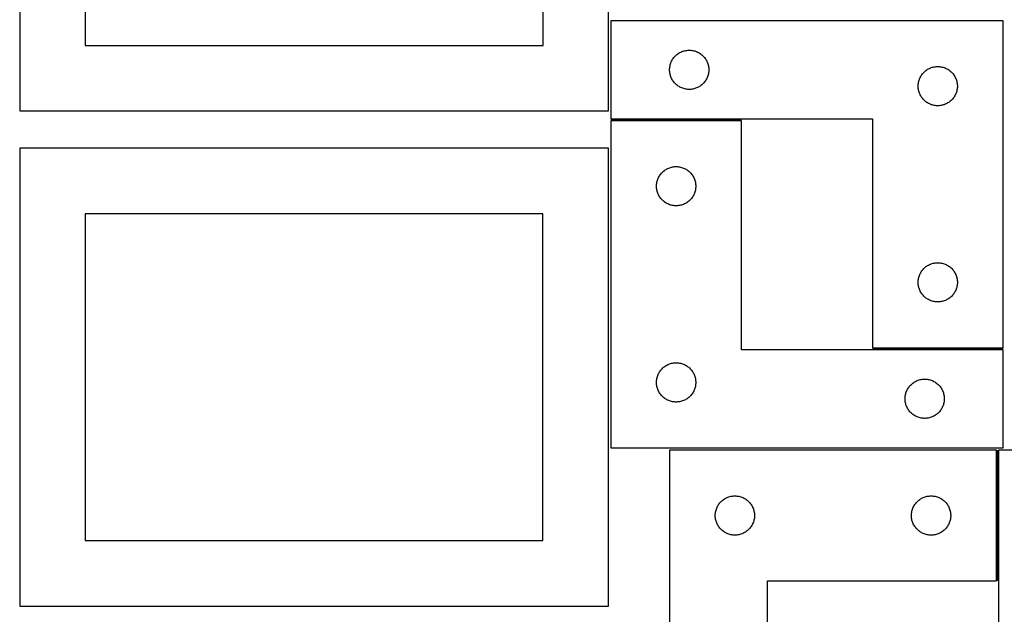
# Model space of a CAD drawing. Header units: millimetres. Extents: x 7 to 1493, y 7 to 2993.
# Tile 6 of 14: x 7 to 759, y 1109 to 1563. Entities that reach past the tile are written whole.
import ezdxf

# ---------------------------------------------------------------- set-up
doc = ezdxf.new("R2010")
doc.units = ezdxf.units.MM
doc.layers.add('COMMON', color=5, linetype='CONTINUOUS', true_color=0x0000ff)
doc.layers.add('CUT', color=7, linetype='CONTINUOUS', true_color=0x000000)

msp = doc.modelspace()

# ---------------------------------------------------------------- linework, layer by layer
at = {"layer": 'COMMON'}
for p, q in [((558.343834, 1486.649345), (458.343834, 1486.649345)), ((758.343834, 1311.649345), (658.343834, 1311.649345)), ((753.999452, 1234.118303), (753.999452, 1134.118303))]:
    msp.add_line(p, q, dxfattribs=at)
at = {"layer": 'CUT'}
for p, q in [((6.570787, 1843.445814), (6.570787, 1493.445814)), ((456.570787, 1493.445814), (456.570787, 1843.445814)), ((56.570787, 1793.445814), (56.570787, 1543.445814)), ((406.570787, 1543.445814), (406.570787, 1793.445814)), ((758.343834, 1562.399345), (458.343834, 1562.399345)), ((458.343834, 1562.399345), (458.343834, 1487.399345)), ((758.343834, 1312.399345), (758.343834, 1562.399345)), ((56.570787, 1543.445814), (406.570787, 1543.445814)), ((507.601551, 1535.368507), (508.154734, 1535.907625)), ((508.154734, 1535.907625), (508.734936, 1536.417551)), ((508.734936, 1536.417551), (509.34062, 1536.896933)), ((509.34062, 1536.896933), (509.970178, 1537.3445)), ((509.970178, 1537.3445), (510.621942, 1537.759064)), ((510.621942, 1537.759064), (511.294183, 1538.139527)), ((511.294183, 1538.139527), (511.985118, 1538.484879)), ((511.985118, 1538.484879), (512.692916, 1538.794204)), ((512.692916, 1538.794204), (513.415698, 1539.066683)), ((513.415698, 1539.066683), (514.151549, 1539.301593)), ((514.151549, 1539.301593), (514.898518, 1539.49831)), ((514.898518, 1539.49831), (515.654623, 1539.656314)), ((515.654623, 1539.656314), (516.417859, 1539.775185)), ((516.417859, 1539.775185), (517.186202, 1539.854608)), ((517.186202, 1539.854608), (517.957615, 1539.894372)), ((517.957615, 1539.894372), (518.730053, 1539.894372)), ((518.730053, 1539.894372), (519.501466, 1539.854608)), ((519.501466, 1539.854608), (520.269809, 1539.775185)), ((520.269809, 1539.775185), (521.033045, 1539.656314)), ((521.033045, 1539.656314), (521.78915, 1539.49831)), ((521.78915, 1539.49831), (522.536119, 1539.301593)), ((522.536119, 1539.301593), (523.27197, 1539.066683)), ((523.27197, 1539.066683), (523.994752, 1538.794204)), ((523.994752, 1538.794204), (524.70255, 1538.484879)), ((524.70255, 1538.484879), (525.393485, 1538.139527)), ((525.393485, 1538.139527), (526.065726, 1537.759064)), ((526.065726, 1537.759064), (526.71749, 1537.3445)), ((526.71749, 1537.3445), (527.347048, 1536.896933)), ((527.347048, 1536.896933), (527.952732, 1536.417551)), ((527.952732, 1536.417551), (528.532934, 1535.907625)), ((528.532934, 1535.907625), (529.086117, 1535.368507)), ((503.660999, 1527.967626), (503.838418, 1528.719412)), ((503.838418, 1528.719412), (504.054303, 1529.461067)), ((504.054303, 1529.461067), (504.308082, 1530.190626)), ((504.308082, 1530.190626), (504.59908, 1530.906153)), ((504.59908, 1530.906153), (504.926528, 1531.605752)), ((504.926528, 1531.605752), (505.289555, 1532.287566)), ((505.289555, 1532.287566), (505.687201, 1532.949788)), ((505.687201, 1532.949788), (506.118409, 1533.590661)), ((506.118409, 1533.590661), (506.582037, 1534.208487)), ((506.582037, 1534.208487), (507.076855, 1534.801627)), ((507.076855, 1534.801627), (507.601551, 1535.368507)), ((529.086117, 1535.368507), (529.610813, 1534.801627)), ((529.610813, 1534.801627), (530.105631, 1534.208487)), ((530.105631, 1534.208487), (530.569259, 1533.590661)), ((530.569259, 1533.590661), (531.000467, 1532.949788)), ((531.000467, 1532.949788), (531.398113, 1532.287566)), ((531.398113, 1532.287566), (531.76114, 1531.605752)), ((531.76114, 1531.605752), (532.088588, 1530.906153)), ((532.088588, 1530.906153), (532.379586, 1530.190626)), ((532.379586, 1530.190626), (532.633365, 1529.461067)), ((532.633365, 1529.461067), (532.84925, 1528.719412)), ((532.84925, 1528.719412), (533.026669, 1527.967626)), ((503.343834, 1524.899345), (503.363723, 1525.671526)), ((503.363723, 1524.127163), (503.343834, 1524.899345)), ((503.363723, 1525.671526), (503.423336, 1526.44166)), ((503.423336, 1523.35703), (503.363723, 1524.127163)), ((503.423336, 1526.44166), (503.522516, 1527.207703)), ((503.522516, 1522.590986), (503.423336, 1523.35703)), ((503.522516, 1527.207703), (503.660999, 1527.967626)), ((503.660999, 1521.831064), (503.522516, 1522.590986)), ((503.838418, 1521.079278), (503.660999, 1521.831064)), ((504.054303, 1520.337622), (503.838418, 1521.079278)), ((532.84925, 1521.079278), (532.633365, 1520.337622)), ((533.026669, 1521.831064), (532.84925, 1521.079278)), ((533.026669, 1527.967626), (533.165152, 1527.207703)), ((533.165152, 1522.590986), (533.026669, 1521.831064)), ((533.165152, 1527.207703), (533.264332, 1526.44166)), ((533.264332, 1523.35703), (533.165152, 1522.590986)), ((533.264332, 1526.44166), (533.323945, 1525.671526)), ((533.323945, 1524.127163), (533.264332, 1523.35703)), ((533.323945, 1525.671526), (533.343834, 1524.899345)), ((533.343834, 1524.899345), (533.323945, 1524.127163)), ((695.687201, 1520.449788), (696.118409, 1521.090661)), ((696.118409, 1521.090661), (696.582037, 1521.708487)), ((696.582037, 1521.708487), (697.076855, 1522.301627)), ((697.076855, 1522.301627), (697.601551, 1522.868507)), ((697.601551, 1522.868507), (698.154734, 1523.407625)), ((698.154734, 1523.407625), (698.734936, 1523.917551)), ((698.734936, 1523.917551), (699.34062, 1524.396933)), ((699.34062, 1524.396933), (699.970178, 1524.8445)), ((699.970178, 1524.8445), (700.621942, 1525.259064)), ((700.621942, 1525.259064), (701.294183, 1525.639527)), ((701.294183, 1525.639527), (701.985118, 1525.984879)), ((701.985118, 1525.984879), (702.692916, 1526.294204)), ((702.692916, 1526.294204), (703.415698, 1526.566683)), ((703.415698, 1526.566683), (704.151549, 1526.801593)), ((704.151549, 1526.801593), (704.898518, 1526.99831)), ((704.898518, 1526.99831), (705.654623, 1527.156314)), ((705.654623, 1527.156314), (706.417859, 1527.275185)), ((706.417859, 1527.275185), (707.186202, 1527.354608)), ((707.186202, 1527.354608), (707.957615, 1527.394372)), ((707.957615, 1527.394372), (708.730053, 1527.394372)), ((708.730053, 1527.394372), (709.501466, 1527.354608)), ((709.501466, 1527.354608), (710.269809, 1527.275185)), ((710.269809, 1527.275185), (711.033045, 1527.156314)), ((711.033045, 1527.156314), (711.78915, 1526.99831)), ((711.78915, 1526.99831), (712.536119, 1526.801593)), ((712.536119, 1526.801593), (713.27197, 1526.566683)), ((713.27197, 1526.566683), (713.994752, 1526.294204)), ((713.994752, 1526.294204), (714.70255, 1525.984879)), ((714.70255, 1525.984879), (715.393485, 1525.639527)), ((715.393485, 1525.639527), (716.065726, 1525.259064)), ((716.065726, 1525.259064), (716.71749, 1524.8445)), ((716.71749, 1524.8445), (717.347048, 1524.396933)), ((717.347048, 1524.396933), (717.952732, 1523.917551)), ((717.952732, 1523.917551), (718.532934, 1523.407625)), ((718.532934, 1523.407625), (719.086117, 1522.868507)), ((719.086117, 1522.868507), (719.610813, 1522.301627)), ((719.610813, 1522.301627), (720.105631, 1521.708487)), ((720.105631, 1521.708487), (720.569259, 1521.090661)), ((720.569259, 1521.090661), (721.000467, 1520.449788)), ((504.308082, 1519.608063), (504.054303, 1520.337622)), ((504.59908, 1518.892536), (504.308082, 1519.608063)), ((504.926528, 1518.192938), (504.59908, 1518.892536)), ((505.289555, 1517.511124), (504.926528, 1518.192938)), ((505.687201, 1516.848902), (505.289555, 1517.511124)), ((506.118409, 1516.208028), (505.687201, 1516.848902)), ((506.582037, 1515.590203), (506.118409, 1516.208028)), ((507.076855, 1514.997063), (506.582037, 1515.590203)), ((507.601551, 1514.430182), (507.076855, 1514.997063)), ((508.154734, 1513.891064), (507.601551, 1514.430182)), ((508.734936, 1513.381138), (508.154734, 1513.891064)), ((509.34062, 1512.901756), (508.734936, 1513.381138)), ((527.952732, 1513.381138), (527.347048, 1512.901756)), ((528.532934, 1513.891064), (527.952732, 1513.381138)), ((529.086117, 1514.430182), (528.532934, 1513.891064)), ((529.610813, 1514.997063), (529.086117, 1514.430182)), ((530.105631, 1515.590203), (529.610813, 1514.997063)), ((530.569259, 1516.208028), (530.105631, 1515.590203)), ((531.000467, 1516.848902), (530.569259, 1516.208028)), ((531.398113, 1517.511124), (531.000467, 1516.848902)), ((531.76114, 1518.192938), (531.398113, 1517.511124)), ((532.088588, 1518.892536), (531.76114, 1518.192938)), ((532.379586, 1519.608063), (532.088588, 1518.892536)), ((532.633365, 1520.337622), (532.379586, 1519.608063)), ((693.343834, 1512.399345), (693.363723, 1513.171526)), ((693.363723, 1513.171526), (693.423336, 1513.94166)), ((693.423336, 1513.94166), (693.522516, 1514.707703)), ((693.522516, 1514.707703), (693.660999, 1515.467626)), ((693.660999, 1515.467626), (693.838418, 1516.219412)), ((693.838418, 1516.219412), (694.054303, 1516.961067)), ((694.054303, 1516.961067), (694.308082, 1517.690626)), ((694.308082, 1517.690626), (694.59908, 1518.406153)), ((694.59908, 1518.406153), (694.926528, 1519.105752)), ((694.926528, 1519.105752), (695.289555, 1519.787566)), ((695.289555, 1519.787566), (695.687201, 1520.449788)), ((721.000467, 1520.449788), (721.398113, 1519.787566)), ((721.398113, 1519.787566), (721.76114, 1519.105752)), ((721.76114, 1519.105752), (722.088588, 1518.406153)), ((722.088588, 1518.406153), (722.379586, 1517.690626)), ((722.379586, 1517.690626), (722.633365, 1516.961067)), ((722.633365, 1516.961067), (722.84925, 1516.219412)), ((722.84925, 1516.219412), (723.026669, 1515.467626)), ((723.026669, 1515.467626), (723.165152, 1514.707703)), ((723.165152, 1514.707703), (723.264332, 1513.94166)), ((723.264332, 1513.94166), (723.323945, 1513.171526)), ((723.323945, 1513.171526), (723.343834, 1512.399345)), ((509.970178, 1512.45419), (509.34062, 1512.901756)), ((510.621942, 1512.039625), (509.970178, 1512.45419)), ((511.294183, 1511.659163), (510.621942, 1512.039625)), ((511.985118, 1511.313811), (511.294183, 1511.659163)), ((512.692916, 1511.004485), (511.985118, 1511.313811)), ((513.415698, 1510.732006), (512.692916, 1511.004485)), ((514.151549, 1510.497097), (513.415698, 1510.732006)), ((514.898518, 1510.300379), (514.151549, 1510.497097)), ((515.654623, 1510.142375), (514.898518, 1510.300379)), ((516.417859, 1510.023505), (515.654623, 1510.142375)), ((517.186202, 1509.944082), (516.417859, 1510.023505)), ((517.957615, 1509.904318), (517.186202, 1509.944082)), ((518.730053, 1509.904318), (517.957615, 1509.904318)), ((519.501466, 1509.944082), (518.730053, 1509.904318)), ((520.269809, 1510.023505), (519.501466, 1509.944082)), ((521.033045, 1510.142375), (520.269809, 1510.023505)), ((521.78915, 1510.300379), (521.033045, 1510.142375)), ((522.536119, 1510.497097), (521.78915, 1510.300379)), ((523.27197, 1510.732006), (522.536119, 1510.497097)), ((523.994752, 1511.004485), (523.27197, 1510.732006)), ((524.70255, 1511.313811), (523.994752, 1511.004485)), ((525.393485, 1511.659163), (524.70255, 1511.313811)), ((526.065726, 1512.039625), (525.393485, 1511.659163)), ((526.71749, 1512.45419), (526.065726, 1512.039625)), ((527.347048, 1512.901756), (526.71749, 1512.45419)), ((693.363723, 1511.627163), (693.343834, 1512.399345)), ((693.423336, 1510.85703), (693.363723, 1511.627163)), ((693.522516, 1510.090986), (693.423336, 1510.85703)), ((693.660999, 1509.331064), (693.522516, 1510.090986)), ((693.838418, 1508.579278), (693.660999, 1509.331064)), ((694.054303, 1507.837622), (693.838418, 1508.579278)), ((694.308082, 1507.108063), (694.054303, 1507.837622)), ((694.59908, 1506.392536), (694.308082, 1507.108063)), ((694.926528, 1505.692938), (694.59908, 1506.392536)), ((695.289555, 1505.011124), (694.926528, 1505.692938)), ((721.76114, 1505.692938), (721.398113, 1505.011124)), ((722.088588, 1506.392536), (721.76114, 1505.692938)), ((722.379586, 1507.108063), (722.088588, 1506.392536)), ((722.633365, 1507.837622), (722.379586, 1507.108063)), ((722.84925, 1508.579278), (722.633365, 1507.837622)), ((723.026669, 1509.331064), (722.84925, 1508.579278)), ((723.165152, 1510.090986), (723.026669, 1509.331064)), ((723.264332, 1510.85703), (723.165152, 1510.090986)), ((723.323945, 1511.627163), (723.264332, 1510.85703)), ((723.343834, 1512.399345), (723.323945, 1511.627163)), ((695.687201, 1504.348902), (695.289555, 1505.011124)), ((696.118409, 1503.708028), (695.687201, 1504.348902)), ((696.582037, 1503.090203), (696.118409, 1503.708028)), ((697.076855, 1502.497063), (696.582037, 1503.090203)), ((697.601551, 1501.930182), (697.076855, 1502.497063)), ((698.154734, 1501.391064), (697.601551, 1501.930182)), ((698.734936, 1500.881138), (698.154734, 1501.391064)), ((699.34062, 1500.401756), (698.734936, 1500.881138)), ((699.970178, 1499.95419), (699.34062, 1500.401756)), ((700.621942, 1499.539625), (699.970178, 1499.95419)), ((701.294183, 1499.159163), (700.621942, 1499.539625)), ((701.985118, 1498.813811), (701.294183, 1499.159163)), ((702.692916, 1498.504485), (701.985118, 1498.813811)), ((703.415698, 1498.232006), (702.692916, 1498.504485)), ((704.151549, 1497.997097), (703.415698, 1498.232006)), ((704.898518, 1497.800379), (704.151549, 1497.997097)), ((712.536119, 1497.997097), (711.78915, 1497.800379)), ((713.27197, 1498.232006), (712.536119, 1497.997097)), ((713.994752, 1498.504485), (713.27197, 1498.232006)), ((714.70255, 1498.813811), (713.994752, 1498.504485)), ((715.393485, 1499.159163), (714.70255, 1498.813811)), ((716.065726, 1499.539625), (715.393485, 1499.159163)), ((716.71749, 1499.95419), (716.065726, 1499.539625)), ((717.347048, 1500.401756), (716.71749, 1499.95419)), ((717.952732, 1500.881138), (717.347048, 1500.401756)), ((718.532934, 1501.391064), (717.952732, 1500.881138)), ((719.086117, 1501.930182), (718.532934, 1501.391064)), ((719.610813, 1502.497063), (719.086117, 1501.930182)), ((720.105631, 1503.090203), (719.610813, 1502.497063)), ((720.569259, 1503.708028), (720.105631, 1503.090203)), ((721.000467, 1504.348902), (720.569259, 1503.708028)), ((721.398113, 1505.011124), (721.000467, 1504.348902)), ((6.570787, 1493.445814), (456.570787, 1493.445814)), ((705.654623, 1497.642375), (704.898518, 1497.800379)), ((706.417859, 1497.523505), (705.654623, 1497.642375)), ((707.186202, 1497.444082), (706.417859, 1497.523505)), ((707.957615, 1497.404318), (707.186202, 1497.444082)), ((708.730053, 1497.404318), (707.957615, 1497.404318)), ((709.501466, 1497.444082), (708.730053, 1497.404318)), ((710.269809, 1497.523505), (709.501466, 1497.444082)), ((711.033045, 1497.642375), (710.269809, 1497.523505)), ((711.78915, 1497.800379), (711.033045, 1497.642375)), ((458.343834, 1487.399345), (658.343834, 1487.399345)), ((558.343834, 1485.899343), (458.343834, 1485.899343)), ((458.343834, 1485.899343), (458.343834, 1235.899343)), ((558.343834, 1310.899343), (558.343834, 1485.899343)), ((658.343834, 1487.399345), (658.343834, 1312.399345)), ((456.517646, 1464.899714), (6.517646, 1464.899714)), ((6.517646, 1464.899714), (6.517646, 1114.899714)), ((456.517646, 1114.899714), (456.517646, 1464.899714)), ((496.118409, 1444.590659), (496.582037, 1445.208485)), ((496.582037, 1445.208485), (497.076855, 1445.801625)), ((497.076855, 1445.801625), (497.601551, 1446.368505)), ((497.601551, 1446.368505), (498.154734, 1446.907623)), ((498.154734, 1446.907623), (498.734936, 1447.417549)), ((498.734936, 1447.417549), (499.34062, 1447.896931)), ((499.34062, 1447.896931), (499.970178, 1448.344498)), ((499.970178, 1448.344498), (500.621942, 1448.759062)), ((500.621942, 1448.759062), (501.294183, 1449.139525)), ((501.294183, 1449.139525), (501.985118, 1449.484877)), ((501.985118, 1449.484877), (502.692916, 1449.794202)), ((502.692916, 1449.794202), (503.415698, 1450.066681)), ((503.415698, 1450.066681), (504.151549, 1450.301591)), ((504.151549, 1450.301591), (504.898518, 1450.498308)), ((504.898518, 1450.498308), (505.654623, 1450.656312)), ((505.654623, 1450.656312), (506.417859, 1450.775183)), ((506.417859, 1450.775183), (507.186202, 1450.854606)), ((507.186202, 1450.854606), (507.957615, 1450.89437)), ((507.957615, 1450.89437), (508.730053, 1450.89437)), ((508.730053, 1450.89437), (509.501466, 1450.854606)), ((509.501466, 1450.854606), (510.269809, 1450.775183)), ((510.269809, 1450.775183), (511.033045, 1450.656312)), ((511.033045, 1450.656312), (511.78915, 1450.498308)), ((511.78915, 1450.498308), (512.536119, 1450.301591)), ((512.536119, 1450.301591), (513.27197, 1450.066681)), ((513.27197, 1450.066681), (513.994752, 1449.794202)), ((513.994752, 1449.794202), (514.70255, 1449.484877)), ((514.70255, 1449.484877), (515.393485, 1449.139525)), ((515.393485, 1449.139525), (516.065726, 1448.759062)), ((516.065726, 1448.759062), (516.71749, 1448.344498)), ((516.71749, 1448.344498), (517.347048, 1447.896931)), ((517.347048, 1447.896931), (517.952732, 1447.417549)), ((517.952732, 1447.417549), (518.532934, 1446.907623)), ((518.532934, 1446.907623), (519.086117, 1446.368505)), ((519.086117, 1446.368505), (519.610813, 1445.801625)), ((519.610813, 1445.801625), (520.105631, 1445.208485)), ((520.105631, 1445.208485), (520.569259, 1444.590659)), ((493.423336, 1437.441658), (493.522516, 1438.207701)), ((493.522516, 1438.207701), (493.660999, 1438.967624)), ((493.660999, 1438.967624), (493.838418, 1439.71941)), ((493.838418, 1439.71941), (494.054303, 1440.461065)), ((494.054303, 1440.461065), (494.308082, 1441.190624)), ((494.308082, 1441.190624), (494.59908, 1441.906151)), ((494.59908, 1441.906151), (494.926528, 1442.60575)), ((494.926528, 1442.60575), (495.289555, 1443.287564)), ((495.289555, 1443.287564), (495.687201, 1443.949786)), ((495.687201, 1443.949786), (496.118409, 1444.590659)), ((520.569259, 1444.590659), (521.000467, 1443.949786)), ((521.000467, 1443.949786), (521.398113, 1443.287564)), ((521.398113, 1443.287564), (521.76114, 1442.60575)), ((521.76114, 1442.60575), (522.088588, 1441.906151)), ((522.088588, 1441.906151), (522.379586, 1441.190624)), ((522.379586, 1441.190624), (522.633365, 1440.461065)), ((522.633365, 1440.461065), (522.84925, 1439.71941)), ((522.84925, 1439.71941), (523.026669, 1438.967624)), ((523.026669, 1438.967624), (523.165152, 1438.207701)), ((523.165152, 1438.207701), (523.264332, 1437.441658)), ((493.343834, 1435.899343), (493.363723, 1436.671524)), ((493.363723, 1435.127161), (493.343834, 1435.899343)), ((493.363723, 1436.671524), (493.423336, 1437.441658)), ((493.423336, 1434.357028), (493.363723, 1435.127161)), ((493.522516, 1433.590984), (493.423336, 1434.357028)), ((493.660999, 1432.831062), (493.522516, 1433.590984)), ((493.838418, 1432.079276), (493.660999, 1432.831062)), ((494.054303, 1431.33762), (493.838418, 1432.079276)), ((494.308082, 1430.608061), (494.054303, 1431.33762)), ((494.59908, 1429.892534), (494.308082, 1430.608061)), ((522.379586, 1430.608061), (522.088588, 1429.892534)), ((522.633365, 1431.33762), (522.379586, 1430.608061)), ((522.84925, 1432.079276), (522.633365, 1431.33762)), ((523.026669, 1432.831062), (522.84925, 1432.079276)), ((523.165152, 1433.590984), (523.026669, 1432.831062)), ((523.264332, 1434.357028), (523.165152, 1433.590984)), ((523.264332, 1437.441658), (523.323945, 1436.671524)), ((523.323945, 1435.127161), (523.264332, 1434.357028)), ((523.323945, 1436.671524), (523.343834, 1435.899343)), ((523.343834, 1435.899343), (523.323945, 1435.127161)), ((494.926528, 1429.192936), (494.59908, 1429.892534)), ((495.289555, 1428.511122), (494.926528, 1429.192936)), ((495.687201, 1427.8489), (495.289555, 1428.511122)), ((496.118409, 1427.208026), (495.687201, 1427.8489)), ((496.582037, 1426.590201), (496.118409, 1427.208026)), ((497.076855, 1425.997061), (496.582037, 1426.590201)), ((497.601551, 1425.43018), (497.076855, 1425.997061)), ((498.154734, 1424.891062), (497.601551, 1425.43018)), ((498.734936, 1424.381136), (498.154734, 1424.891062)), ((499.34062, 1423.901754), (498.734936, 1424.381136)), ((499.970178, 1423.454188), (499.34062, 1423.901754)), ((500.621942, 1423.039623), (499.970178, 1423.454188)), ((501.294183, 1422.659161), (500.621942, 1423.039623)), ((501.985118, 1422.313809), (501.294183, 1422.659161)), ((515.393485, 1422.659161), (514.70255, 1422.313809)), ((516.065726, 1423.039623), (515.393485, 1422.659161)), ((516.71749, 1423.454188), (516.065726, 1423.039623)), ((517.347048, 1423.901754), (516.71749, 1423.454188)), ((517.952732, 1424.381136), (517.347048, 1423.901754)), ((518.532934, 1424.891062), (517.952732, 1424.381136)), ((519.086117, 1425.43018), (518.532934, 1424.891062)), ((519.610813, 1425.997061), (519.086117, 1425.43018)), ((520.105631, 1426.590201), (519.610813, 1425.997061)), ((520.569259, 1427.208026), (520.105631, 1426.590201)), ((521.000467, 1427.8489), (520.569259, 1427.208026)), ((521.398113, 1428.511122), (521.000467, 1427.8489)), ((521.76114, 1429.192936), (521.398113, 1428.511122)), ((522.088588, 1429.892534), (521.76114, 1429.192936)), ((502.692916, 1422.004483), (501.985118, 1422.313809)), ((503.415698, 1421.732004), (502.692916, 1422.004483)), ((504.151549, 1421.497095), (503.415698, 1421.732004)), ((504.898518, 1421.300377), (504.151549, 1421.497095)), ((505.654623, 1421.142373), (504.898518, 1421.300377)), ((506.417859, 1421.023503), (505.654623, 1421.142373)), ((507.186202, 1420.94408), (506.417859, 1421.023503)), ((507.957615, 1420.904316), (507.186202, 1420.94408)), ((508.730053, 1420.904316), (507.957615, 1420.904316)), ((509.501466, 1420.94408), (508.730053, 1420.904316)), ((510.269809, 1421.023503), (509.501466, 1420.94408)), ((511.033045, 1421.142373), (510.269809, 1421.023503)), ((511.78915, 1421.300377), (511.033045, 1421.142373)), ((512.536119, 1421.497095), (511.78915, 1421.300377)), ((513.27197, 1421.732004), (512.536119, 1421.497095)), ((513.994752, 1422.004483), (513.27197, 1421.732004)), ((514.70255, 1422.313809), (513.994752, 1422.004483)), ((406.517646, 1414.899714), (56.517646, 1414.899714)), ((56.517646, 1414.899714), (56.517646, 1164.899714)), ((406.517646, 1164.899714), (406.517646, 1414.899714)), ((695.289555, 1369.787566), (695.687201, 1370.449788)), ((695.687201, 1370.449788), (696.118409, 1371.090661)), ((696.118409, 1371.090661), (696.582037, 1371.708487)), ((696.582037, 1371.708487), (697.076855, 1372.301627)), ((697.076855, 1372.301627), (697.601551, 1372.868507)), ((697.601551, 1372.868507), (698.154734, 1373.407625)), ((698.154734, 1373.407625), (698.734936, 1373.917551)), ((698.734936, 1373.917551), (699.34062, 1374.396933)), ((699.34062, 1374.396933), (699.970178, 1374.8445)), ((699.970178, 1374.8445), (700.621942, 1375.259064)), ((700.621942, 1375.259064), (701.294183, 1375.639527)), ((701.294183, 1375.639527), (701.985118, 1375.984879)), ((701.985118, 1375.984879), (702.692916, 1376.294204)), ((702.692916, 1376.294204), (703.415698, 1376.566683)), ((703.415698, 1376.566683), (704.151549, 1376.801593)), ((704.151549, 1376.801593), (704.898518, 1376.99831)), ((704.898518, 1376.99831), (705.654623, 1377.156314)), ((705.654623, 1377.156314), (706.417859, 1377.275185)), ((706.417859, 1377.275185), (707.186202, 1377.354608)), ((707.186202, 1377.354608), (707.957615, 1377.394372)), ((707.957615, 1377.394372), (708.730053, 1377.394372)), ((708.730053, 1377.394372), (709.501466, 1377.354608)), ((709.501466, 1377.354608), (710.269809, 1377.275185)), ((710.269809, 1377.275185), (711.033045, 1377.156314)), ((711.033045, 1377.156314), (711.78915, 1376.99831)), ((711.78915, 1376.99831), (712.536119, 1376.801593)), ((712.536119, 1376.801593), (713.27197, 1376.566683)), ((713.27197, 1376.566683), (713.994752, 1376.294204)), ((713.994752, 1376.294204), (714.70255, 1375.984879)), ((714.70255, 1375.984879), (715.393485, 1375.639527)), ((715.393485, 1375.639527), (716.065726, 1375.259064)), ((716.065726, 1375.259064), (716.71749, 1374.8445)), ((716.71749, 1374.8445), (717.347048, 1374.396933)), ((717.347048, 1374.396933), (717.952732, 1373.917551)), ((717.952732, 1373.917551), (718.532934, 1373.407625)), ((718.532934, 1373.407625), (719.086117, 1372.868507)), ((719.086117, 1372.868507), (719.610813, 1372.301627)), ((719.610813, 1372.301627), (720.105631, 1371.708487)), ((720.105631, 1371.708487), (720.569259, 1371.090661)), ((720.569259, 1371.090661), (721.000467, 1370.449788)), ((721.000467, 1370.449788), (721.398113, 1369.787566)), ((693.343834, 1362.399345), (693.363723, 1363.171526)), ((693.363723, 1361.627163), (693.343834, 1362.399345)), ((693.363723, 1363.171526), (693.423336, 1363.94166)), ((693.423336, 1363.94166), (693.522516, 1364.707703)), ((693.522516, 1364.707703), (693.660999, 1365.467626)), ((693.660999, 1365.467626), (693.838418, 1366.219412)), ((693.838418, 1366.219412), (694.054303, 1366.961067)), ((694.054303, 1366.961067), (694.308082, 1367.690626)), ((694.308082, 1367.690626), (694.59908, 1368.406153)), ((694.59908, 1368.406153), (694.926528, 1369.105752)), ((694.926528, 1369.105752), (695.289555, 1369.787566)), ((721.398113, 1369.787566), (721.76114, 1369.105752)), ((721.76114, 1369.105752), (722.088588, 1368.406153)), ((722.088588, 1368.406153), (722.379586, 1367.690626)), ((722.379586, 1367.690626), (722.633365, 1366.961067)), ((722.633365, 1366.961067), (722.84925, 1366.219412)), ((722.84925, 1366.219412), (723.026669, 1365.467626)), ((723.026669, 1365.467626), (723.165152, 1364.707703)), ((723.165152, 1364.707703), (723.264332, 1363.94166)), ((723.264332, 1363.94166), (723.323945, 1363.171526)), ((723.323945, 1363.171526), (723.343834, 1362.399345)), ((723.343834, 1362.399345), (723.323945, 1361.627163)), ((693.423336, 1360.85703), (693.363723, 1361.627163)), ((693.522516, 1360.090986), (693.423336, 1360.85703)), ((693.660999, 1359.331064), (693.522516, 1360.090986)), ((693.838418, 1358.579278), (693.660999, 1359.331064)), ((694.054303, 1357.837622), (693.838418, 1358.579278)), ((694.308082, 1357.108063), (694.054303, 1357.837622)), ((694.59908, 1356.392536), (694.308082, 1357.108063)), ((694.926528, 1355.692938), (694.59908, 1356.392536)), ((695.289555, 1355.011124), (694.926528, 1355.692938)), ((695.687201, 1354.348902), (695.289555, 1355.011124)), ((721.398113, 1355.011124), (721.000467, 1354.348902)), ((721.76114, 1355.692938), (721.398113, 1355.011124)), ((722.088588, 1356.392536), (721.76114, 1355.692938)), ((722.379586, 1357.108063), (722.088588, 1356.392536)), ((722.633365, 1357.837622), (722.379586, 1357.108063)), ((722.84925, 1358.579278), (722.633365, 1357.837622)), ((723.026669, 1359.331064), (722.84925, 1358.579278)), ((723.165152, 1360.090986), (723.026669, 1359.331064)), ((723.264332, 1360.85703), (723.165152, 1360.090986)), ((723.323945, 1361.627163), (723.264332, 1360.85703)), ((696.118409, 1353.708028), (695.687201, 1354.348902)), ((696.582037, 1353.090203), (696.118409, 1353.708028)), ((697.076855, 1352.497063), (696.582037, 1353.090203)), ((697.601551, 1351.930182), (697.076855, 1352.497063)), ((698.154734, 1351.391064), (697.601551, 1351.930182)), ((698.734936, 1350.881138), (698.154734, 1351.391064)), ((699.34062, 1350.401756), (698.734936, 1350.881138)), ((699.970178, 1349.95419), (699.34062, 1350.401756)), ((700.621942, 1349.539625), (699.970178, 1349.95419)), ((701.294183, 1349.159163), (700.621942, 1349.539625)), ((701.985118, 1348.813811), (701.294183, 1349.159163)), ((702.692916, 1348.504485), (701.985118, 1348.813811)), ((703.415698, 1348.232006), (702.692916, 1348.504485)), ((704.151549, 1347.997097), (703.415698, 1348.232006)), ((704.898518, 1347.800379), (704.151549, 1347.997097)), ((705.654623, 1347.642375), (704.898518, 1347.800379)), ((706.417859, 1347.523505), (705.654623, 1347.642375)), ((707.186202, 1347.444082), (706.417859, 1347.523505)), ((707.957615, 1347.404318), (707.186202, 1347.444082)), ((708.730053, 1347.404318), (707.957615, 1347.404318)), ((709.501466, 1347.444082), (708.730053, 1347.404318)), ((710.269809, 1347.523505), (709.501466, 1347.444082)), ((711.033045, 1347.642375), (710.269809, 1347.523505)), ((711.78915, 1347.800379), (711.033045, 1347.642375)), ((712.536119, 1347.997097), (711.78915, 1347.800379)), ((713.27197, 1348.232006), (712.536119, 1347.997097)), ((713.994752, 1348.504485), (713.27197, 1348.232006)), ((714.70255, 1348.813811), (713.994752, 1348.504485)), ((715.393485, 1349.159163), (714.70255, 1348.813811)), ((716.065726, 1349.539625), (715.393485, 1349.159163)), ((716.71749, 1349.95419), (716.065726, 1349.539625)), ((717.347048, 1350.401756), (716.71749, 1349.95419)), ((717.952732, 1350.881138), (717.347048, 1350.401756)), ((718.532934, 1351.391064), (717.952732, 1350.881138)), ((719.086117, 1351.930182), (718.532934, 1351.391064)), ((719.610813, 1352.497063), (719.086117, 1351.930182)), ((720.105631, 1353.090203), (719.610813, 1352.497063)), ((720.569259, 1353.708028), (720.105631, 1353.090203)), ((721.000467, 1354.348902), (720.569259, 1353.708028)), ((758.343834, 1310.899343), (558.343834, 1310.899343)), ((658.343834, 1312.399345), (758.343834, 1312.399345)), ((758.343834, 1235.899343), (758.343834, 1310.899343)), ((496.118409, 1294.590659), (496.582037, 1295.208485)), ((496.582037, 1295.208485), (497.076855, 1295.801625)), ((497.076855, 1295.801625), (497.601551, 1296.368505)), ((497.601551, 1296.368505), (498.154734, 1296.907623)), ((498.154734, 1296.907623), (498.734936, 1297.417549)), ((498.734936, 1297.417549), (499.34062, 1297.896931)), ((499.34062, 1297.896931), (499.970178, 1298.344498)), ((499.970178, 1298.344498), (500.621942, 1298.759062)), ((500.621942, 1298.759062), (501.294183, 1299.139525)), ((501.294183, 1299.139525), (501.985118, 1299.484877)), ((501.985118, 1299.484877), (502.692916, 1299.794202)), ((502.692916, 1299.794202), (503.415698, 1300.066681)), ((503.415698, 1300.066681), (504.151549, 1300.301591)), ((504.151549, 1300.301591), (504.898518, 1300.498308)), ((504.898518, 1300.498308), (505.654623, 1300.656312)), ((505.654623, 1300.656312), (506.417859, 1300.775183)), ((506.417859, 1300.775183), (507.186202, 1300.854606)), ((507.186202, 1300.854606), (507.957615, 1300.89437)), ((507.957615, 1300.89437), (508.730053, 1300.89437)), ((508.730053, 1300.89437), (509.501466, 1300.854606)), ((509.501466, 1300.854606), (510.269809, 1300.775183)), ((510.269809, 1300.775183), (511.033045, 1300.656312)), ((511.033045, 1300.656312), (511.78915, 1300.498308)), ((511.78915, 1300.498308), (512.536119, 1300.301591)), ((512.536119, 1300.301591), (513.27197, 1300.066681)), ((513.27197, 1300.066681), (513.994752, 1299.794202)), ((513.994752, 1299.794202), (514.70255, 1299.484877)), ((514.70255, 1299.484877), (515.393485, 1299.139525)), ((515.393485, 1299.139525), (516.065726, 1298.759062)), ((516.065726, 1298.759062), (516.71749, 1298.344498)), ((516.71749, 1298.344498), (517.347048, 1297.896931)), ((517.347048, 1297.896931), (517.952732, 1297.417549)), ((517.952732, 1297.417549), (518.532934, 1296.907623)), ((518.532934, 1296.907623), (519.086117, 1296.368505)), ((519.086117, 1296.368505), (519.610813, 1295.801625)), ((519.610813, 1295.801625), (520.105631, 1295.208485)), ((520.105631, 1295.208485), (520.569259, 1294.590659)), ((493.363723, 1286.671524), (493.423336, 1287.441658)), ((493.423336, 1287.441658), (493.522516, 1288.207701)), ((493.522516, 1288.207701), (493.660999, 1288.967624)), ((493.660999, 1288.967624), (493.838418, 1289.71941)), ((493.838418, 1289.71941), (494.054303, 1290.461065)), ((494.054303, 1290.461065), (494.308082, 1291.190624)), ((494.308082, 1291.190624), (494.59908, 1291.906151)), ((494.59908, 1291.906151), (494.926528, 1292.60575)), ((494.926528, 1292.60575), (495.289555, 1293.287564)), ((495.289555, 1293.287564), (495.687201, 1293.949786)), ((495.687201, 1293.949786), (496.118409, 1294.590659)), ((520.569259, 1294.590659), (521.000467, 1293.949786)), ((521.000467, 1293.949786), (521.398113, 1293.287564)), ((521.398113, 1293.287564), (521.76114, 1292.60575)), ((521.76114, 1292.60575), (522.088588, 1291.906151)), ((522.088588, 1291.906151), (522.379586, 1291.190624)), ((522.379586, 1291.190624), (522.633365, 1290.461065)), ((522.633365, 1290.461065), (522.84925, 1289.71941)), ((522.84925, 1289.71941), (523.026669, 1288.967624)), ((523.026669, 1288.967624), (523.165152, 1288.207701)), ((523.165152, 1288.207701), (523.264332, 1287.441658)), ((523.264332, 1287.441658), (523.323945, 1286.671524)), ((691.985118, 1286.984877), (692.692916, 1287.294202)), ((692.692916, 1287.294202), (693.415698, 1287.566681)), ((693.415698, 1287.566681), (694.151549, 1287.801591)), ((694.151549, 1287.801591), (694.898518, 1287.998308)), ((694.898518, 1287.998308), (695.654623, 1288.156312)), ((695.654623, 1288.156312), (696.417859, 1288.275183)), ((696.417859, 1288.275183), (697.186202, 1288.354606)), ((697.186202, 1288.354606), (697.957615, 1288.39437)), ((697.957615, 1288.39437), (698.730053, 1288.39437)), ((698.730053, 1288.39437), (699.501466, 1288.354606)), ((699.501466, 1288.354606), (700.269809, 1288.275183)), ((700.269809, 1288.275183), (701.033045, 1288.156312)), ((701.033045, 1288.156312), (701.78915, 1287.998308)), ((701.78915, 1287.998308), (702.536119, 1287.801591)), ((702.536119, 1287.801591), (703.27197, 1287.566681)), ((703.27197, 1287.566681), (703.994752, 1287.294202)), ((703.994752, 1287.294202), (704.70255, 1286.984877)), ((493.343834, 1285.899343), (493.363723, 1286.671524)), ((493.363723, 1285.127161), (493.343834, 1285.899343)), ((493.423336, 1284.357028), (493.363723, 1285.127161)), ((493.522516, 1283.590984), (493.423336, 1284.357028)), ((493.660999, 1282.831062), (493.522516, 1283.590984)), ((493.838418, 1282.079276), (493.660999, 1282.831062)), ((494.054303, 1281.33762), (493.838418, 1282.079276)), ((494.308082, 1280.608061), (494.054303, 1281.33762)), ((494.59908, 1279.892534), (494.308082, 1280.608061)), ((494.926528, 1279.192936), (494.59908, 1279.892534)), ((522.088588, 1279.892534), (521.76114, 1279.192936)), ((522.379586, 1280.608061), (522.088588, 1279.892534)), ((522.633365, 1281.33762), (522.379586, 1280.608061)), ((522.84925, 1282.079276), (522.633365, 1281.33762)), ((523.026669, 1282.831062), (522.84925, 1282.079276)), ((523.165152, 1283.590984), (523.026669, 1282.831062)), ((523.264332, 1284.357028), (523.165152, 1283.590984)), ((523.323945, 1285.127161), (523.264332, 1284.357028)), ((523.323945, 1286.671524), (523.343834, 1285.899343)), ((523.343834, 1285.899343), (523.323945, 1285.127161)), ((684.59908, 1279.406151), (684.926528, 1280.10575)), ((684.926528, 1280.10575), (685.289555, 1280.787564)), ((685.289555, 1280.787564), (685.687201, 1281.449786)), ((685.687201, 1281.449786), (686.118409, 1282.090659)), ((686.118409, 1282.090659), (686.582037, 1282.708485)), ((686.582037, 1282.708485), (687.076855, 1283.301625)), ((687.076855, 1283.301625), (687.601551, 1283.868505)), ((687.601551, 1283.868505), (688.154734, 1284.407623)), ((688.154734, 1284.407623), (688.734936, 1284.917549)), ((688.734936, 1284.917549), (689.34062, 1285.396931)), ((689.34062, 1285.396931), (689.970178, 1285.844498)), ((689.970178, 1285.844498), (690.621942, 1286.259062)), ((690.621942, 1286.259062), (691.294183, 1286.639525)), ((691.294183, 1286.639525), (691.985118, 1286.984877)), ((704.70255, 1286.984877), (705.393485, 1286.639525)), ((705.393485, 1286.639525), (706.065726, 1286.259062)), ((706.065726, 1286.259062), (706.71749, 1285.844498)), ((706.71749, 1285.844498), (707.347048, 1285.396931)), ((707.347048, 1285.396931), (707.952732, 1284.917549)), ((707.952732, 1284.917549), (708.532934, 1284.407623)), ((708.532934, 1284.407623), (709.086117, 1283.868505)), ((709.086117, 1283.868505), (709.610813, 1283.301625)), ((709.610813, 1283.301625), (710.105631, 1282.708485)), ((710.105631, 1282.708485), (710.569259, 1282.090659)), ((710.569259, 1282.090659), (711.000467, 1281.449786)), ((711.000467, 1281.449786), (711.398113, 1280.787564)), ((711.398113, 1280.787564), (711.76114, 1280.10575)), ((711.76114, 1280.10575), (712.088588, 1279.406151)), ((495.289555, 1278.511122), (494.926528, 1279.192936)), ((495.687201, 1277.8489), (495.289555, 1278.511122)), ((496.118409, 1277.208026), (495.687201, 1277.8489)), ((496.582037, 1276.590201), (496.118409, 1277.208026)), ((497.076855, 1275.997061), (496.582037, 1276.590201)), ((497.601551, 1275.43018), (497.076855, 1275.997061)), ((498.154734, 1274.891062), (497.601551, 1275.43018)), ((498.734936, 1274.381136), (498.154734, 1274.891062)), ((499.34062, 1273.901754), (498.734936, 1274.381136)), ((499.970178, 1273.454188), (499.34062, 1273.901754)), ((500.621942, 1273.039623), (499.970178, 1273.454188)), ((501.294183, 1272.659161), (500.621942, 1273.039623)), ((501.985118, 1272.313809), (501.294183, 1272.659161)), ((502.692916, 1272.004483), (501.985118, 1272.313809)), ((514.70255, 1272.313809), (513.994752, 1272.004483)), ((515.393485, 1272.659161), (514.70255, 1272.313809)), ((516.065726, 1273.039623), (515.393485, 1272.659161)), ((516.71749, 1273.454188), (516.065726, 1273.039623)), ((517.347048, 1273.901754), (516.71749, 1273.454188)), ((517.952732, 1274.381136), (517.347048, 1273.901754)), ((518.532934, 1274.891062), (517.952732, 1274.381136)), ((519.086117, 1275.43018), (518.532934, 1274.891062)), ((519.610813, 1275.997061), (519.086117, 1275.43018)), ((520.105631, 1276.590201), (519.610813, 1275.997061)), ((520.569259, 1277.208026), (520.105631, 1276.590201)), ((521.000467, 1277.8489), (520.569259, 1277.208026)), ((521.398113, 1278.511122), (521.000467, 1277.8489)), ((521.76114, 1279.192936), (521.398113, 1278.511122)), ((683.343834, 1273.399343), (683.363723, 1274.171524)), ((683.363723, 1272.627161), (683.343834, 1273.399343)), ((683.363723, 1274.171524), (683.423336, 1274.941658)), ((683.423336, 1271.857028), (683.363723, 1272.627161)), ((683.423336, 1274.941658), (683.522516, 1275.707701)), ((683.522516, 1275.707701), (683.660999, 1276.467624)), ((683.660999, 1276.467624), (683.838418, 1277.21941)), ((683.838418, 1277.21941), (684.054303, 1277.961065)), ((684.054303, 1277.961065), (684.308082, 1278.690624)), ((684.308082, 1278.690624), (684.59908, 1279.406151)), ((712.088588, 1279.406151), (712.379586, 1278.690624)), ((712.379586, 1278.690624), (712.633365, 1277.961065)), ((712.633365, 1277.961065), (712.84925, 1277.21941)), ((712.84925, 1277.21941), (713.026669, 1276.467624)), ((713.026669, 1276.467624), (713.165152, 1275.707701)), ((713.165152, 1275.707701), (713.264332, 1274.941658)), ((713.264332, 1274.941658), (713.323945, 1274.171524)), ((713.323945, 1272.627161), (713.264332, 1271.857028)), ((713.323945, 1274.171524), (713.343834, 1273.399343)), ((713.343834, 1273.399343), (713.323945, 1272.627161)), ((503.415698, 1271.732004), (502.692916, 1272.004483)), ((504.151549, 1271.497095), (503.415698, 1271.732004)), ((504.898518, 1271.300377), (504.151549, 1271.497095)), ((505.654623, 1271.142373), (504.898518, 1271.300377)), ((506.417859, 1271.023503), (505.654623, 1271.142373)), ((507.186202, 1270.94408), (506.417859, 1271.023503)), ((507.957615, 1270.904316), (507.186202, 1270.94408)), ((508.730053, 1270.904316), (507.957615, 1270.904316)), ((509.501466, 1270.94408), (508.730053, 1270.904316)), ((510.269809, 1271.023503), (509.501466, 1270.94408)), ((511.033045, 1271.142373), (510.269809, 1271.023503)), ((511.78915, 1271.300377), (511.033045, 1271.142373)), ((512.536119, 1271.497095), (511.78915, 1271.300377)), ((513.27197, 1271.732004), (512.536119, 1271.497095)), ((513.994752, 1272.004483), (513.27197, 1271.732004)), ((683.522516, 1271.090984), (683.423336, 1271.857028)), ((683.660999, 1270.331062), (683.522516, 1271.090984)), ((683.838418, 1269.579276), (683.660999, 1270.331062)), ((684.054303, 1268.83762), (683.838418, 1269.579276)), ((684.308082, 1268.108061), (684.054303, 1268.83762)), ((684.59908, 1267.392534), (684.308082, 1268.108061)), ((684.926528, 1266.692936), (684.59908, 1267.392534)), ((685.289555, 1266.011122), (684.926528, 1266.692936)), ((685.687201, 1265.3489), (685.289555, 1266.011122)), ((686.118409, 1264.708026), (685.687201, 1265.3489)), ((686.582037, 1264.090201), (686.118409, 1264.708026)), ((710.569259, 1264.708026), (710.105631, 1264.090201)), ((711.000467, 1265.3489), (710.569259, 1264.708026)), ((711.398113, 1266.011122), (711.000467, 1265.3489)), ((711.76114, 1266.692936), (711.398113, 1266.011122)), ((712.088588, 1267.392534), (711.76114, 1266.692936)), ((712.379586, 1268.108061), (712.088588, 1267.392534)), ((712.633365, 1268.83762), (712.379586, 1268.108061)), ((712.84925, 1269.579276), (712.633365, 1268.83762)), ((713.026669, 1270.331062), (712.84925, 1269.579276)), ((713.165152, 1271.090984), (713.026669, 1270.331062)), ((713.264332, 1271.857028), (713.165152, 1271.090984)), ((687.076855, 1263.497061), (686.582037, 1264.090201)), ((687.601551, 1262.93018), (687.076855, 1263.497061)), ((688.154734, 1262.391062), (687.601551, 1262.93018)), ((688.734936, 1261.881136), (688.154734, 1262.391062)), ((689.34062, 1261.401754), (688.734936, 1261.881136)), ((689.970178, 1260.954188), (689.34062, 1261.401754)), ((690.621942, 1260.539623), (689.970178, 1260.954188)), ((691.294183, 1260.159161), (690.621942, 1260.539623)), ((691.985118, 1259.813809), (691.294183, 1260.159161)), ((692.692916, 1259.504483), (691.985118, 1259.813809)), ((693.415698, 1259.232004), (692.692916, 1259.504483)), ((694.151549, 1258.997095), (693.415698, 1259.232004)), ((694.898518, 1258.800377), (694.151549, 1258.997095)), ((695.654623, 1258.642373), (694.898518, 1258.800377)), ((696.417859, 1258.523503), (695.654623, 1258.642373)), ((697.186202, 1258.44408), (696.417859, 1258.523503)), ((697.957615, 1258.404316), (697.186202, 1258.44408)), ((698.730053, 1258.404316), (697.957615, 1258.404316)), ((699.501466, 1258.44408), (698.730053, 1258.404316)), ((700.269809, 1258.523503), (699.501466, 1258.44408)), ((701.033045, 1258.642373), (700.269809, 1258.523503)), ((701.78915, 1258.800377), (701.033045, 1258.642373)), ((702.536119, 1258.997095), (701.78915, 1258.800377)), ((703.27197, 1259.232004), (702.536119, 1258.997095)), ((703.994752, 1259.504483), (703.27197, 1259.232004)), ((704.70255, 1259.813809), (703.994752, 1259.504483)), ((705.393485, 1260.159161), (704.70255, 1259.813809)), ((706.065726, 1260.539623), (705.393485, 1260.159161)), ((706.71749, 1260.954188), (706.065726, 1260.539623)), ((707.347048, 1261.401754), (706.71749, 1260.954188)), ((707.952732, 1261.881136), (707.347048, 1261.401754)), ((708.532934, 1262.391062), (707.952732, 1261.881136)), ((709.086117, 1262.93018), (708.532934, 1262.391062)), ((709.610813, 1263.497061), (709.086117, 1262.93018)), ((710.105631, 1264.090201), (709.610813, 1263.497061)), ((458.343834, 1235.899343), (758.343834, 1235.899343)), ((503.249452, 1234.118303), (503.249452, 934.118303)), ((753.249452, 1234.118303), (503.249452, 1234.118303)), ((753.249452, 1134.118303), (753.249452, 1234.118303)), ((829.749454, 1234.118303), (754.749454, 1234.118303)), ((754.749454, 1234.118303), (754.749454, 1034.118303)), ((545.19901, 1196.774936), (545.861231, 1197.172581)), ((545.861231, 1197.172581), (546.543046, 1197.535609)), ((546.543046, 1197.535609), (547.242644, 1197.863056)), ((547.242644, 1197.863056), (547.958171, 1198.154055)), ((547.958171, 1198.154055), (548.68773, 1198.407833)), ((548.68773, 1198.407833), (549.429386, 1198.623719)), ((549.429386, 1198.623719), (550.181171, 1198.801138)), ((550.181171, 1198.801138), (550.941094, 1198.939621)), ((550.941094, 1198.939621), (551.707137, 1199.038801)), ((551.707137, 1199.038801), (552.477271, 1199.098414)), ((552.477271, 1199.098414), (553.249452, 1199.118303)), ((553.249452, 1199.118303), (554.021634, 1199.098414)), ((554.021634, 1199.098414), (554.791767, 1199.038801)), ((554.791767, 1199.038801), (555.557811, 1198.939621)), ((555.557811, 1198.939621), (556.317733, 1198.801138)), ((556.317733, 1198.801138), (557.069519, 1198.623719)), ((557.069519, 1198.623719), (557.811175, 1198.407833)), ((557.811175, 1198.407833), (558.540734, 1198.154055)), ((558.540734, 1198.154055), (559.256261, 1197.863056)), ((559.256261, 1197.863056), (559.955859, 1197.535609)), ((559.955859, 1197.535609), (560.637673, 1197.172581)), ((560.637673, 1197.172581), (561.299895, 1196.774936)), ((695.19901, 1196.774936), (695.861231, 1197.172581)), ((695.861231, 1197.172581), (696.543046, 1197.535609)), ((696.543046, 1197.535609), (697.242644, 1197.863056)), ((697.242644, 1197.863056), (697.958171, 1198.154055)), ((697.958171, 1198.154055), (698.68773, 1198.407833)), ((698.68773, 1198.407833), (699.429386, 1198.623719)), ((699.429386, 1198.623719), (700.181171, 1198.801138)), ((700.181171, 1198.801138), (700.941094, 1198.939621)), ((700.941094, 1198.939621), (701.707137, 1199.038801)), ((701.707137, 1199.038801), (702.477271, 1199.098414)), ((702.477271, 1199.098414), (703.249452, 1199.118303)), ((703.249452, 1199.118303), (704.021634, 1199.098414)), ((704.021634, 1199.098414), (704.791767, 1199.038801)), ((704.791767, 1199.038801), (705.557811, 1198.939621)), ((705.557811, 1198.939621), (706.317733, 1198.801138)), ((706.317733, 1198.801138), (707.069519, 1198.623719)), ((707.069519, 1198.623719), (707.811175, 1198.407833)), ((707.811175, 1198.407833), (708.540734, 1198.154055)), ((708.540734, 1198.154055), (709.256261, 1197.863056)), ((709.256261, 1197.863056), (709.955859, 1197.535609)), ((709.955859, 1197.535609), (710.637673, 1197.172581)), ((710.637673, 1197.172581), (711.299895, 1196.774936)), ((539.082114, 1189.046439), (539.354593, 1189.769221)), ((539.354593, 1189.769221), (539.663918, 1190.477019)), ((539.663918, 1190.477019), (540.00927, 1191.167954)), ((540.00927, 1191.167954), (540.389733, 1191.840195)), ((540.389733, 1191.840195), (540.804297, 1192.491959)), ((540.804297, 1192.491959), (541.251864, 1193.121517)), ((541.251864, 1193.121517), (541.731246, 1193.7272)), ((541.731246, 1193.7272), (542.241172, 1194.307403)), ((542.241172, 1194.307403), (542.78029, 1194.860586)), ((542.78029, 1194.860586), (543.347171, 1195.385282)), ((543.347171, 1195.385282), (543.94031, 1195.8801)), ((543.94031, 1195.8801), (544.558136, 1196.343728)), ((544.558136, 1196.343728), (545.19901, 1196.774936)), ((561.299895, 1196.774936), (561.940769, 1196.343728)), ((561.940769, 1196.343728), (562.558595, 1195.8801)), ((562.558595, 1195.8801), (563.151734, 1195.385282)), ((563.151734, 1195.385282), (563.718615, 1194.860586)), ((563.718615, 1194.860586), (564.257733, 1194.307403)), ((564.257733, 1194.307403), (564.767659, 1193.7272)), ((564.767659, 1193.7272), (565.247041, 1193.121517)), ((565.247041, 1193.121517), (565.694608, 1192.491959)), ((565.694608, 1192.491959), (566.109172, 1191.840195)), ((566.109172, 1191.840195), (566.489634, 1191.167954)), ((566.489634, 1191.167954), (566.834986, 1190.477019)), ((566.834986, 1190.477019), (567.144312, 1189.769221)), ((567.144312, 1189.769221), (567.416791, 1189.046439)), ((689.082114, 1189.046439), (689.354593, 1189.769221)), ((689.354593, 1189.769221), (689.663918, 1190.477019)), ((689.663918, 1190.477019), (690.00927, 1191.167954)), ((690.00927, 1191.167954), (690.389733, 1191.840195)), ((690.389733, 1191.840195), (690.804297, 1192.491959)), ((690.804297, 1192.491959), (691.251864, 1193.121517)), ((691.251864, 1193.121517), (691.731246, 1193.7272)), ((691.731246, 1193.7272), (692.241172, 1194.307403)), ((692.241172, 1194.307403), (692.78029, 1194.860586)), ((692.78029, 1194.860586), (693.347171, 1195.385282)), ((693.347171, 1195.385282), (693.94031, 1195.8801)), ((693.94031, 1195.8801), (694.558136, 1196.343728)), ((694.558136, 1196.343728), (695.19901, 1196.774936)), ((711.299895, 1196.774936), (711.940769, 1196.343728)), ((711.940769, 1196.343728), (712.558595, 1195.8801)), ((712.558595, 1195.8801), (713.151734, 1195.385282)), ((713.151734, 1195.385282), (713.718615, 1194.860586)), ((713.718615, 1194.860586), (714.257733, 1194.307403)), ((714.257733, 1194.307403), (714.767659, 1193.7272)), ((714.767659, 1193.7272), (715.247041, 1193.121517)), ((715.247041, 1193.121517), (715.694608, 1192.491959)), ((715.694608, 1192.491959), (716.109172, 1191.840195)), ((716.109172, 1191.840195), (716.489634, 1191.167954)), ((716.489634, 1191.167954), (716.834986, 1190.477019)), ((716.834986, 1190.477019), (717.144312, 1189.769221)), ((717.144312, 1189.769221), (717.416791, 1189.046439)), ((538.254425, 1184.504521), (538.29419, 1185.275935)), ((538.254425, 1183.732084), (538.254425, 1184.504521)), ((538.29419, 1182.960671), (538.254425, 1183.732084)), ((538.29419, 1185.275935), (538.373612, 1186.044278)), ((538.373612, 1182.192327), (538.29419, 1182.960671)), ((538.373612, 1186.044278), (538.492483, 1186.807514)), ((538.492483, 1181.429091), (538.373612, 1182.192327)), ((538.492483, 1186.807514), (538.650487, 1187.563619)), ((538.650487, 1187.563619), (538.847204, 1188.310587)), ((538.847204, 1188.310587), (539.082114, 1189.046439)), ((567.416791, 1189.046439), (567.651701, 1188.310587)), ((567.651701, 1188.310587), (567.848418, 1187.563619)), ((567.848418, 1187.563619), (568.006422, 1186.807514)), ((568.006422, 1186.807514), (568.125293, 1186.044278)), ((568.125293, 1182.192327), (568.006422, 1181.429091)), ((568.125293, 1186.044278), (568.204715, 1185.275935)), ((568.204715, 1182.960671), (568.125293, 1182.192327)), ((568.204715, 1185.275935), (568.244479, 1184.504521)), ((568.244479, 1183.732084), (568.204715, 1182.960671)), ((568.244479, 1184.504521), (568.244479, 1183.732084)), ((688.254425, 1184.504521), (688.29419, 1185.275935)), ((688.254425, 1183.732084), (688.254425, 1184.504521)), ((688.29419, 1182.960671), (688.254425, 1183.732084)), ((688.29419, 1185.275935), (688.373612, 1186.044278)), ((688.373612, 1182.192327), (688.29419, 1182.960671)), ((688.373612, 1186.044278), (688.492483, 1186.807514)), ((688.492483, 1181.429091), (688.373612, 1182.192327)), ((688.492483, 1186.807514), (688.650487, 1187.563619)), ((688.650487, 1187.563619), (688.847204, 1188.310587)), ((688.847204, 1188.310587), (689.082114, 1189.046439)), ((717.416791, 1189.046439), (717.651701, 1188.310587)), ((717.651701, 1188.310587), (717.848418, 1187.563619)), ((717.848418, 1187.563619), (718.006422, 1186.807514)), ((718.006422, 1186.807514), (718.125293, 1186.044278)), ((718.125293, 1182.192327), (718.006422, 1181.429091)), ((718.125293, 1186.044278), (718.204715, 1185.275935)), ((718.204715, 1182.960671), (718.125293, 1182.192327)), ((718.204715, 1185.275935), (718.244479, 1184.504521)), ((718.244479, 1183.732084), (718.204715, 1182.960671)), ((718.244479, 1184.504521), (718.244479, 1183.732084)), ((538.650487, 1180.672987), (538.492483, 1181.429091)), ((538.847204, 1179.926018), (538.650487, 1180.672987)), ((539.082114, 1179.190167), (538.847204, 1179.926018)), ((539.354593, 1178.467384), (539.082114, 1179.190167)), ((539.663918, 1177.759587), (539.354593, 1178.467384)), ((540.00927, 1177.068652), (539.663918, 1177.759587)), ((540.389733, 1176.396411), (540.00927, 1177.068652)), ((540.804297, 1175.744647), (540.389733, 1176.396411)), ((541.251864, 1175.115089), (540.804297, 1175.744647)), ((541.731246, 1174.509405), (541.251864, 1175.115089)), ((542.241172, 1173.929203), (541.731246, 1174.509405)), ((564.767659, 1174.509405), (564.257733, 1173.929203)), ((565.247041, 1175.115089), (564.767659, 1174.509405)), ((565.694608, 1175.744647), (565.247041, 1175.115089)), ((566.109172, 1176.396411), (565.694608, 1175.744647)), ((566.489634, 1177.068652), (566.109172, 1176.396411)), ((566.834986, 1177.759587), (566.489634, 1177.068652)), ((567.144312, 1178.467384), (566.834986, 1177.759587)), ((567.416791, 1179.190167), (567.144312, 1178.467384)), ((567.651701, 1179.926018), (567.416791, 1179.190167)), ((567.848418, 1180.672987), (567.651701, 1179.926018)), ((568.006422, 1181.429091), (567.848418, 1180.672987)), ((688.650487, 1180.672987), (688.492483, 1181.429091)), ((688.847204, 1179.926018), (688.650487, 1180.672987)), ((689.082114, 1179.190167), (688.847204, 1179.926018)), ((689.354593, 1178.467384), (689.082114, 1179.190167)), ((689.663918, 1177.759587), (689.354593, 1178.467384)), ((690.00927, 1177.068652), (689.663918, 1177.759587)), ((690.389733, 1176.396411), (690.00927, 1177.068652)), ((690.804297, 1175.744647), (690.389733, 1176.396411)), ((691.251864, 1175.115089), (690.804297, 1175.744647)), ((691.731246, 1174.509405), (691.251864, 1175.115089)), ((692.241172, 1173.929203), (691.731246, 1174.509405)), ((714.767659, 1174.509405), (714.257733, 1173.929203)), ((715.247041, 1175.115089), (714.767659, 1174.509405)), ((715.694608, 1175.744647), (715.247041, 1175.115089)), ((716.109172, 1176.396411), (715.694608, 1175.744647)), ((716.489634, 1177.068652), (716.109172, 1176.396411)), ((716.834986, 1177.759587), (716.489634, 1177.068652)), ((717.144312, 1178.467384), (716.834986, 1177.759587)), ((717.416791, 1179.190167), (717.144312, 1178.467384)), ((717.651701, 1179.926018), (717.416791, 1179.190167)), ((717.848418, 1180.672987), (717.651701, 1179.926018)), ((718.006422, 1181.429091), (717.848418, 1180.672987)), ((542.78029, 1173.37602), (542.241172, 1173.929203)), ((543.347171, 1172.851324), (542.78029, 1173.37602)), ((543.94031, 1172.356506), (543.347171, 1172.851324)), ((544.558136, 1171.892878), (543.94031, 1172.356506)), ((545.19901, 1171.461669), (544.558136, 1171.892878)), ((545.861231, 1171.064024), (545.19901, 1171.461669)), ((546.543046, 1170.700997), (545.861231, 1171.064024)), ((547.242644, 1170.373549), (546.543046, 1170.700997)), ((547.958171, 1170.08255), (547.242644, 1170.373549)), ((548.68773, 1169.828772), (547.958171, 1170.08255)), ((549.429386, 1169.612887), (548.68773, 1169.828772)), ((550.181171, 1169.435468), (549.429386, 1169.612887)), ((550.941094, 1169.296984), (550.181171, 1169.435468)), ((551.707137, 1169.197805), (550.941094, 1169.296984)), ((552.477271, 1169.138191), (551.707137, 1169.197805)), ((553.249452, 1169.118303), (552.477271, 1169.138191)), ((554.021634, 1169.138191), (553.249452, 1169.118303)), ((554.791767, 1169.197805), (554.021634, 1169.138191)), ((555.557811, 1169.296984), (554.791767, 1169.197805)), ((556.317733, 1169.435468), (555.557811, 1169.296984)), ((557.069519, 1169.612887), (556.317733, 1169.435468)), ((557.811175, 1169.828772), (557.069519, 1169.612887)), ((558.540734, 1170.08255), (557.811175, 1169.828772)), ((559.256261, 1170.373549), (558.540734, 1170.08255)), ((559.955859, 1170.700997), (559.256261, 1170.373549)), ((560.637673, 1171.064024), (559.955859, 1170.700997)), ((561.299895, 1171.461669), (560.637673, 1171.064024)), ((561.940769, 1171.892878), (561.299895, 1171.461669)), ((562.558595, 1172.356506), (561.940769, 1171.892878)), ((563.151734, 1172.851324), (562.558595, 1172.356506)), ((563.718615, 1173.37602), (563.151734, 1172.851324)), ((564.257733, 1173.929203), (563.718615, 1173.37602)), ((692.78029, 1173.37602), (692.241172, 1173.929203)), ((693.347171, 1172.851324), (692.78029, 1173.37602)), ((693.94031, 1172.356506), (693.347171, 1172.851324)), ((694.558136, 1171.892878), (693.94031, 1172.356506)), ((695.19901, 1171.461669), (694.558136, 1171.892878)), ((695.861231, 1171.064024), (695.19901, 1171.461669)), ((696.543046, 1170.700997), (695.861231, 1171.064024)), ((697.242644, 1170.373549), (696.543046, 1170.700997)), ((697.958171, 1170.08255), (697.242644, 1170.373549)), ((698.68773, 1169.828772), (697.958171, 1170.08255)), ((699.429386, 1169.612887), (698.68773, 1169.828772)), ((700.181171, 1169.435468), (699.429386, 1169.612887)), ((700.941094, 1169.296984), (700.181171, 1169.435468)), ((701.707137, 1169.197805), (700.941094, 1169.296984)), ((702.477271, 1169.138191), (701.707137, 1169.197805)), ((703.249452, 1169.118303), (702.477271, 1169.138191)), ((704.021634, 1169.138191), (703.249452, 1169.118303)), ((704.791767, 1169.197805), (704.021634, 1169.138191)), ((705.557811, 1169.296984), (704.791767, 1169.197805)), ((706.317733, 1169.435468), (705.557811, 1169.296984)), ((707.069519, 1169.612887), (706.317733, 1169.435468)), ((707.811175, 1169.828772), (707.069519, 1169.612887)), ((708.540734, 1170.08255), (707.811175, 1169.828772)), ((709.256261, 1170.373549), (708.540734, 1170.08255)), ((709.955859, 1170.700997), (709.256261, 1170.373549)), ((710.637673, 1171.064024), (709.955859, 1170.700997)), ((711.299895, 1171.461669), (710.637673, 1171.064024)), ((711.940769, 1171.892878), (711.299895, 1171.461669)), ((712.558595, 1172.356506), (711.940769, 1171.892878)), ((713.151734, 1172.851324), (712.558595, 1172.356506)), ((713.718615, 1173.37602), (713.151734, 1172.851324)), ((714.257733, 1173.929203), (713.718615, 1173.37602)), ((56.517646, 1164.899714), (406.517646, 1164.899714)), ((578.249452, 934.118303), (578.249452, 1134.118303)), ((578.249452, 1134.118303), (753.249452, 1134.118303)), ((6.517646, 1114.899714), (456.517646, 1114.899714))]:
    msp.add_line(p, q, dxfattribs=at)

doc.saveas('drawing.dxf')
